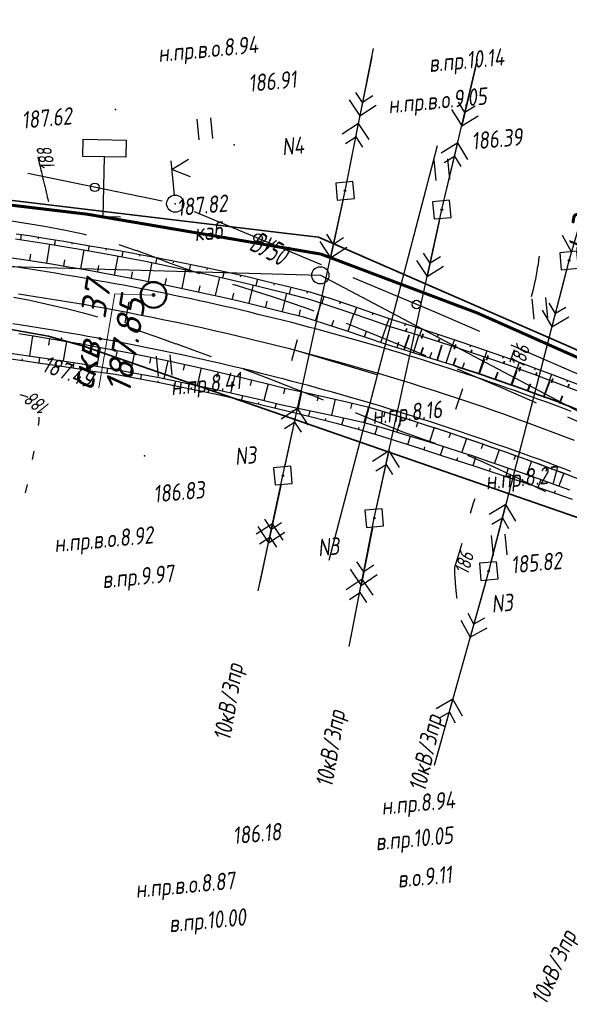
# Paper-space layout 'Лист3' of a CAD drawing. Header units: millimetres. Extents: x -693 to 411, y -3 to 286.
# Tile 12 of 20: x 146 to 210, y 103 to 218. Entities that reach past the tile are written whole.
import ezdxf

# ---------------------------------------------------------------- set-up
doc = ezdxf.new("R2010")
doc.units = ezdxf.units.MM
doc.linetypes.add('CONTI', pattern=[0])
for name, color, linetype, lineweight in [('10', 1, 'Continuous', 35), ('геология', 7, 'Continuous', 20), ('КОПИЯ_ОСЬ_13_ОТКОСЫ', 7, 'Continuous', 30), ('КОПИЯ_ОСЬ_ГРАНИЦЫ_ПОЛОС', 7, 'Continuous', 30), ('ОСЬ_ВЕРХ_ПОКРЫТИЯ_ГРАНИЦЫ_ПОЛОС', 7, 'Continuous', 30), ('ОСЬ_ВЕРХ_ПОКРЫТИЯ_ОСЬ', 1, 'Continuous', 30), ('Ось_примыкания', 1, 'Continuous', 35)]:
    doc.layers.add(name, color=color, linetype=linetype, lineweight=lineweight)
for name, color, linetype in [('_Ростелеком', 6, 'Continuous'), ('GOR_BDEFAULT', 212, 'CONTI'), ('NAD_MDEFAULT', 7, 'CONTI'), ('PI_OTDEFAULT', 172, 'CONTI'), ('PI_TTDEFAULT', 5, 'CONTI'), ('PLN_O', 7, 'CONTI'), ('SIT_LDEFAULT', 7, 'CONTI'), ('USLZNDEFAULT', 7, 'CONTI'), ('ZAPSKDEFAULT', 7, 'CONTI'), ('КОПИЯ_ОСЬ_ТАНГЕНСЫ', 1, 'Continuous'), ('ОСЬ_ВЕРХ_ПОКРЫТИЯ_ОТКОСЫ', 7, 'Continuous'), ('ОСЬ_ВЕРХ_ПОКРЫТИЯ_ПИКЕТЫ', 1, 'Continuous')]:
    doc.layers.add(name, color=color, linetype=linetype)
doc.styles.add('eskd', font='isocpeur.ttf', dxfattribs={"width": 1.2, "height": 2})
doc.styles.add('SHRFT', font='isocpeui.ttf')
doc.styles.get("Standard").update_dxf_attribs({"font": 'isocpeui.ttf'})
doc.styles.add('ГОСТ', font='isocpeur.ttf', dxfattribs={"height": 4})
doc.linetypes.add('Связь', pattern='A,12.5,[130,ltypeshp.shx,S=1,R=-30,X=0,Y=0.9],1,[130,ltypeshp.shx,S=1,R=-30,X=0,Y=0.9],1,[130,ltypeshp.shx,S=1,R=-30,X=0,Y=0.9],4.5', length=19)

# ---------------------------------------------------------------- blocks, each defined once
blk = doc.blocks.new('BL_2011')
at = {"color": 0}
for p, q in [((0, 0), (0, 2.4)), ((1.6, 0), (1.6, 2.4))]:
    blk.add_line(p, q, dxfattribs=at)
blk = doc.blocks.new('BL_27')
at = {"color": 0}
for p, q in [((1, 1), (-1, 1)), ((-1, 1), (-1, -1)), ((1, -1), (1, 1)), ((-1, -1), (1, -1))]:
    blk.add_line(p, q, dxfattribs=at)
blk.add_circle((0, 0), 0.1, dxfattribs=at)
blk = doc.blocks.new('BL_4017')
at = {"color": 0}
for p, q in [((0, 1), (0, 5)), ((2, 5), (0, 4)), ((0, 4), (2, 3))]:
    blk.add_line(p, q, dxfattribs=at)
blk.add_circle((0, 0), 1, dxfattribs=at)
blk = doc.blocks.new('BL_13')
at = {"color": 0}
for p, q in [((-2.5, 7), (-2.5, 9)), ((-2.5, 9), (2.5, 9)), ((2.5, 9), (2.5, 7)), ((0, 7), (-2.5, 7)), ((0, 0), (0, 7)), ((2.5, 7), (0, 7)), ((2, 0), (0, 0))]:
    blk.add_line(p, q, dxfattribs=at)

psp = doc.layouts.new('Лист3')

# ---------------------------------------------------------------- linework, layer by layer
at = {"ltscale": 7}
for points in [[(181.81, 154.69), (194.42, 203)], [(177.87, 179.16), (187.45, 176.28)]]:
    psp.add_lwpolyline(points, dxfattribs=at)
at = {"layer": '10'}
for points in [[(149.14, 180.8), (125.99, 184.91), (69.15, 185.87), (64.3, 176.26), (18.47, 176.69), (-30.26, 184.27), (-35.74, 185.58), (-31.8, 194.53), (-58.93, 198.35), (-119.35, 211.27), (-201.84, 226.09), (-280.84, 216.56), (-283.78, 216.75), (-328.89, 210.76), (-490.21, 167.63), (-494.9, 166.01), (-633.15, 118.2), (-643.51, 112.42)], [(-201.84, 226.09), (-119.35, 211.27), (-58.93, 198.35), (-31.8, 194.53), (-35.74, 185.58), (-30.26, 184.27), (18.47, 176.69), (64.3, 176.26), (69.15, 185.87), (125.99, 184.91), (149.14, 180.8), (153.33, 179.61), (212.38, 159.1), (249.88, 143.09), (249.88, 143.09), (249.88, 143.09), (249.88, 143.09), (292.36, 122.16), (291.97, 119.34), (310.11, 111.49), (377.34, 207.88)], [(360.24, 210.82), (358.1, 207.43), (356.3, 208.75), (331.71, 173.71), (333.59, 172.63), (304.15, 132.34), (257.26, 157.56), (256.29, 158.06), (220.99, 174.41), (210.02, 179.48), (180.57, 192.34), (177.58, 192.69), (134.86, 197.82), (126.86, 198.54), (83.64, 200.68)]]:
    psp.add_lwpolyline(points, dxfattribs=at)
at = {"layer": '_Ростелеком', "color": 5, "linetype": 'Связь', "const_width": 0.35}
psp.add_lwpolyline([(222.69, 172.98), (199.12, 183.47), (180.84, 190.36), (153.61, 195.01), (126.84, 198.2), (83.54, 200.22), (49.54, 201.95), (18.85, 203.77), (-12.54, 208.19), (-56.99, 214.55), (-71.69, 217.2), (-101.06, 222.19), (-130.44, 227.19), (-160.16, 232.22)], dxfattribs=at)
at = {"layer": 'GOR_BDEFAULT', "color": 212, "flags": 128}
for points, elevation in [([(147.89, 201.68), (147.97, 201.31), (148.04, 200.97), (148.11, 200.68), (148.18, 200.39), (148.23, 200.14), (148.29, 199.91), (148.34, 199.69), (148.38, 199.51), (148.43, 199.32), (148.47, 199.15), (148.51, 199), (148.54, 198.85), (148.58, 198.7), (148.61, 198.56), (148.65, 198.41), (148.69, 198.28), (148.72, 198.13), (148.76, 197.98), (148.79, 197.83), (148.83, 197.69), (148.86, 197.54), (148.89, 197.41), (148.93, 197.27), (148.96, 197.13), (148.98, 197.01), (149.02, 196.89), (149.05, 196.77), (149.07, 196.67), (149.09, 196.57), (149.11, 196.49)], 188), ([(206.25, 190.12), (206.22, 189.93), (206.19, 189.74), (206.16, 189.51), (206.13, 189.26), (206.09, 188.99), (206.04, 188.71), (205.99, 188.4), (205.94, 188.09), (205.88, 187.74), (205.81, 187.39), (205.73, 187.02), (205.65, 186.63), (205.56, 186.22), (205.45, 185.81), (205.34, 185.38)], 186), ([(203.35, 179.22), (202.84, 177.78)], 186), ([(198.25, 160.18), (198.61, 161.39), (198.81, 161.88)], 186), ([(196.69, 150.23), (196.67, 150.37), (196.66, 150.53), (196.64, 150.7), (196.62, 150.89), (196.6, 151.08), (196.59, 151.29), (196.57, 151.48), (196.55, 151.69), (196.53, 151.9), (196.51, 152.1), (196.5, 152.3), (196.48, 152.49), (196.47, 152.67), (196.46, 152.83), (196.44, 152.99), (196.44, 153.88), (196.6, 154.39), (196.83, 155.13), (197.29, 156.68)], 186)]:
    psp.add_lwpolyline(points, dxfattribs=dict(at, elevation=elevation))
at = {"layer": 'PI_TTDEFAULT', "color": 5}
for p in [(156.92, 207.2, 187.62), (170.74, 203.08, 187.18), (163.88, 196.23, 187.32), (194.92, 195.54, 186.39), (209.74, 189.62, 185.88), (150.63, 180.56, 187.49), (160.29, 166.86, 187.43), (200.38, 153.42, 185.82)]:
    psp.add_point(p, dxfattribs=at)
at = {"layer": 'PLN_O'}
for p, q in [((162.37, 196.53), (146.7, 199.75)), ((180.9, 189.12), (166.13, 195.29)), ((194.15, 183.59), (184.59, 187.58)), ((199.34, 181.34), (194.15, 183.59)), ((217.68, 173.37), (203.01, 179.74))]:
    psp.add_line(p, q, dxfattribs=at)
for centre in [(154.53, 198.14), (173.52, 192.21), (191.98, 184.5)]:
    psp.add_circle(centre, 0.5, dxfattribs=at)
at = {"layer": 'SIT_LDEFAULT', "color": 7}
for p, q in [((183.65, 197.74), (186.96, 214.31)), ((186.76, 213.33), (185.39, 206.46)), ((194.92, 195.54), (199.08, 213.08)), ((198.85, 212.1), (197.24, 205.3)), ((185.7, 208.03), (184.92, 209.21)), ((184.13, 208.34), (185.39, 206.46)), ((185.39, 206.46), (187.27, 207.72)), ((186.89, 208.82), (185.7, 208.03)), ((197.61, 206.85), (196.86, 208.05)), ((196.05, 207.22), (197.24, 205.3)), ((198.81, 207.6), (197.61, 206.85)), ((185.21, 205.59), (183.33, 204.33)), ((183.85, 198.72), (185.21, 205.59)), ((186.47, 203.71), (185.21, 205.59)), ((197.24, 205.3), (199.17, 206.48)), ((183.72, 203.23), (184.9, 204.02)), ((184.9, 204.02), (185.68, 202.84)), ((196.77, 203.32), (194.84, 202.14)), ((195.15, 196.52), (196.77, 203.32)), ((197.96, 201.4), (196.77, 203.32)), ((195.19, 201.02), (196.4, 201.77)), ((196.4, 201.77), (197.14, 200.57)), ((176.42, 164.54), (183.65, 197.74)), ((209.74, 189.62), (212.27, 198.26)), ((183.44, 196.76), (181.95, 189.93)), ((187.06, 159.6), (194.92, 195.54)), ((146.03, 194.01), (143.69, 194.38)), ((148.65, 193.58), (146.03, 194.01)), ((194.7, 194.56), (193.21, 187.73)), ((151.11, 193.12), (148.65, 193.58)), ((153.31, 192.64), (151.11, 193.12)), ((153.54, 192.57), (153.31, 192.63)), ((180.73, 191.83), (181.95, 189.93)), ((182.29, 191.49), (181.52, 192.68)), ((183.48, 192.25), (182.29, 191.49)), ((208.94, 192.57), (210.02, 190.58)), ((159.36, 190.75), (157.36, 191.45)), ((161.35, 190.03), (159.37, 190.76)), ((181.95, 189.93), (183.86, 191.15)), ((193.55, 189.29), (192.79, 190.48)), ((163.33, 189.28), (161.35, 190.03)), ((191.99, 189.63), (193.21, 187.73)), ((194.75, 190.05), (193.55, 189.29)), ((200.38, 153.42), (209.74, 189.62)), ((165.31, 188.56), (163.33, 189.28)), ((166.76, 188.05), (165.31, 188.56)), ((193.21, 187.73), (195.12, 188.94)), ((209.49, 188.65), (207.74, 181.88)), ((171.24, 186.62), (170.57, 186.82)), ((173.22, 185.99), (171.23, 186.61)), ((175.2, 185.37), (173.22, 186)), ((145.1, 185.35), (146.95, 184.98)), ((146.95, 184.98), (149.33, 184.46)), ((177.17, 184.73), (175.2, 185.37)), ((149.33, 184.46), (151.37, 183.98)), ((151.37, 183.97), (153.2, 183.5)), ((179.14, 184.06), (177.17, 184.73)), ((180.07, 183.72), (179.14, 184.06)), ((206.59, 183.82), (207.74, 181.88)), ((208.14, 183.43), (207.43, 184.64)), ((209.36, 184.15), (208.14, 183.43)), ((153.2, 183.51), (154.84, 183.03)), ((207.74, 181.88), (209.69, 183.03)), ((158.64, 181.79), (160.38, 181.19)), ((186.53, 181.18), (183.81, 182.27)), ((160.38, 181.19), (162.16, 180.56)), ((162.16, 180.56), (163.94, 179.92)), ((190.13, 179.7), (186.53, 181.18)), ((163.94, 179.93), (165.92, 179.21)), ((165.92, 179.21), (168.05, 178.42)), ((193.06, 178.49), (190.13, 179.7)), ((171.79, 177), (173.26, 176.45)), ((198.11, 176.37), (196.76, 176.94)), ((173.26, 176.44), (175.68, 175.5)), ((202.08, 174.69), (198.11, 176.36)), ((175.68, 175.5), (177.85, 174.66)), ((177.85, 174.66), (179.62, 173.97)), ((205.78, 173.08), (202.08, 174.69)), ((145.78, 174), (146.49, 173.82)), ((146.49, 173.82), (146.72, 173.7)), ((179.63, 173.98), (181.12, 173.39)), ((178.12, 172.35), (176.21, 171.13)), ((176.63, 165.52), (178.12, 172.35)), ((179.34, 170.45), (178.12, 172.35)), ((205.95, 173), (205.78, 173.08)), ((148.01, 171.36), (148, 170.9)), ((184.83, 171.9), (185.94, 171.44)), ((185.94, 171.44), (187.47, 170.82)), ((213.18, 169.74), (209.6, 171.37)), ((147.99, 170.9), (147.91, 170.37)), ((176.59, 170.03), (177.78, 170.79)), ((177.78, 170.79), (178.55, 169.6)), ((187.47, 170.82), (188.93, 170.24)), ((188.93, 170.23), (190.27, 169.69)), ((190.28, 169.7), (191.57, 169.22)), ((191.57, 169.21), (192.88, 168.75)), ((192.88, 168.75), (194.15, 168.31)), ((147.42, 167.41), (147.22, 166.43)), ((188.77, 167.42), (186.86, 166.2)), ((187.28, 160.58), (188.77, 167.42)), ((189.99, 165.51), (188.77, 167.42)), ((197.91, 166.92), (198.08, 166.85)), ((198.09, 166.86), (199.36, 166.32)), ((187.23, 165.09), (188.43, 165.85)), ((188.43, 165.85), (189.19, 164.67)), ((199.36, 166.32), (201.47, 165.34)), ((201.47, 165.34), (204.98, 163.66)), ((173.54, 151.12), (176.42, 164.54)), ((146.63, 163.5), (146.42, 162.52)), ((176.21, 163.56), (174.74, 156.72)), ((204.98, 163.66), (206.98, 162.71)), ((202.38, 161.16), (200.43, 160.01)), ((200.63, 154.39), (202.38, 161.16)), ((203.53, 159.22), (202.38, 161.16)), ((184.13, 144.62), (187.06, 159.6)), ((200.76, 158.89), (201.99, 159.61)), ((201.99, 159.61), (202.7, 158.4)), ((175.22, 158.94), (173.32, 157.71)), ((173.51, 158.61), (174.74, 156.72)), ((173.75, 152.1), (175.22, 158.94)), ((175.08, 158.28), (174.31, 159.47)), ((176.27, 159.04), (175.08, 158.28)), ((176.45, 157.04), (175.22, 158.94)), ((186.87, 158.62), (185.52, 151.75)), ((173.7, 156.61), (174.88, 157.37)), ((174.74, 156.72), (176.65, 157.94)), ((174.88, 157.37), (175.65, 156.19)), ((185.83, 153.32), (185.04, 154.49)), ((187.01, 154.11), (185.83, 153.32)), ((184.26, 153.63), (185.52, 151.75)), ((185.52, 151.75), (187.4, 153.01)), ((194.08, 130.79), (200.38, 153.42)), ((185.66, 152.48), (183.79, 151.22)), ((184.32, 145.61), (185.66, 152.48)), ((186.93, 150.6), (185.66, 152.48)), ((200.12, 152.46), (198.23, 145.71)), ((184.18, 150.11), (185.36, 150.91)), ((185.36, 150.91), (186.14, 149.74)), ((198.66, 147.25), (197.97, 148.48)), ((197.12, 147.69), (198.23, 145.71)), ((199.9, 147.95), (198.66, 147.25)), ((198.23, 145.71), (200.2, 146.82)), ((196.22, 138.5), (194.26, 137.38)), ((194.34, 131.75), (196.22, 138.5)), ((197.33, 136.52), (196.22, 138.5)), ((194.56, 136.26), (195.8, 136.96)), ((195.8, 136.96), (196.49, 135.72))]:
    psp.add_line(p, q, dxfattribs=at)
at = {"layer": 'геология', "color": 1, "linetype": 'Continuous'}
for p, q in [((154.98, 174.78), (156.86, 185.72)), ((156.86, 185.72), (161.31, 185.58))]:
    psp.add_line(p, q, dxfattribs=at)
at = {"layer": 'геология', "color": 1, "linetype": 'Continuous', "lineweight": 50}
for radius in [1.5, 0.103]:
    psp.add_circle((161.36, 185.6), radius, dxfattribs=at)
at = {"layer": 'КОПИЯ_ОСЬ_13_ОТКОСЫ'}
for points in [[(145.28, 192.15), (148.8, 191.6), (152.32, 191.02), (155.84, 190.39), (160.4, 189.52), (162.79, 189.04), (165.16, 188.54), (167.54, 188.02), (169.91, 187.48), (172.27, 186.93), (174.64, 186.35), (176.99, 185.76), (179.34, 185.15), (181.77, 184.36), (184.19, 183.55), (186.61, 182.72), (189.02, 181.87), (191.34, 181.17), (193.66, 180.44), (195.97, 179.7), (198.27, 178.94), (200.57, 178.16), (202.87, 177.36), (204.3, 176.85), (205.74, 176.33), (208.6, 175.26), (211.45, 174.17)], [(145.28, 192.15), (148.8, 191.6), (152.32, 191.02), (155.84, 190.39), (160.4, 189.52), (162.79, 189.04), (165.16, 188.54), (167.54, 188.02), (169.91, 187.48), (172.27, 186.93), (174.64, 186.35), (176.99, 185.76), (179.34, 185.15), (181.77, 184.36), (184.19, 183.55), (186.61, 182.72), (189.02, 181.87), (191.34, 181.17), (193.66, 180.44), (195.97, 179.7), (198.27, 178.94), (200.57, 178.16), (202.87, 177.36), (204.3, 176.85), (205.74, 176.33), (208.6, 175.26), (211.45, 174.17)], [(145.36, 192.73), (146.88, 192.51), (148.89, 192.19), (150.91, 191.86), (153.93, 191.33), (157.31, 190.77), (158.82, 190.5), (159.58, 190.37), (162.09, 189.89), (164.6, 189.39), (167.1, 188.87), (169.6, 188.33), (172.1, 187.77), (174.59, 187.18), (177.07, 186.58), (179.55, 185.95), (181.99, 185.17), (184.42, 184.36), (186.84, 183.53), (189.25, 182.68), (191.69, 181.92), (194.12, 181.14), (196.55, 180.34), (198.97, 179.52), (203.11, 178.06), (204.55, 177.53), (205.98, 177), (207.89, 176.28), (211.22, 175)], [(145.95, 192.64), (145.86, 192.06)], [(147.93, 192.34), (147.9, 192.15)], [(149.9, 192.02), (149.81, 191.44)], [(151.87, 191.69), (151.84, 191.5)], [(148.94, 189.29), (149.29, 191.53)], [(152.88, 188.63), (153.27, 190.85)], [(153.84, 191.35), (153.74, 190.77)], [(155.82, 191.02), (155.78, 190.82)], [(157.79, 190.69), (157.67, 190.04)], [(143.95, 190.06), (145.96, 189.76), (149.46, 189.21), (151.45, 188.88), (152.45, 188.71), (154.45, 188.36), (155.44, 188.18), (159.98, 187.33), (162.35, 186.86), (164.71, 186.37), (167.07, 185.86), (169.42, 185.34), (171.77, 184.8), (174.12, 184.23), (176.46, 183.65), (178.8, 183.05), (181.21, 182.28), (183.62, 181.49), (186.02, 180.68), (188.42, 179.85), (191.08, 179.04), (193.75, 178.21), (196.4, 177.36), (199.05, 176.48), (201.69, 175.57), (204.32, 174.65), (206.94, 173.7), (209.78, 172.64)], [(146.96, 189.61), (147.08, 190.35)], [(150.91, 188.97), (151.03, 189.71)], [(156.82, 187.92), (157.23, 190.12)], [(159.76, 190.33), (159.72, 190.12)], [(160.75, 187.18), (161.18, 189.37)], [(161.72, 189.96), (161.59, 189.28)], [(163.68, 189.57), (163.64, 189.35)], [(154.85, 188.28), (154.98, 189.02)], [(158.78, 187.55), (158.92, 188.29)], [(164.67, 186.38), (165.12, 188.55)], [(165.64, 189.17), (165.5, 188.47)], [(167.6, 188.76), (167.55, 188.53)], [(169.56, 188.34), (169.39, 187.6)], [(162.71, 186.79), (162.86, 187.51)], [(168.58, 185.53), (169.06, 187.68)], [(171.51, 187.9), (171.45, 187.66)], [(173.46, 187.45), (173.28, 186.69)], [(166.62, 185.96), (166.78, 186.68)], [(172.47, 184.63), (172.98, 186.76)], [(175.4, 186.99), (175.34, 186.73)], [(177.34, 186.51), (177.15, 185.72)], [(179.28, 186.02), (179.22, 185.76)], [(170.53, 185.09), (170.69, 185.8)], [(174.42, 184.16), (174.59, 184.87)], [(176.36, 183.68), (176.89, 185.79)], [(181.2, 185.43), (180.94, 184.63)], [(183.1, 184.8), (183.01, 184.54)], [(178.3, 183.18), (178.48, 183.88)], [(180.21, 182.6), (180.87, 184.66)], [(184.99, 184.16), (184.72, 183.37)], [(182.12, 181.99), (182.34, 182.67)], [(184.01, 181.36), (184.69, 183.38)], [(186.88, 183.51), (186.79, 183.25)], [(188.77, 182.85), (188.49, 182.06)], [(185.91, 180.72), (186.14, 181.39)], [(187.8, 180.07), (188.5, 182.06)], [(190.67, 182.24), (190.59, 181.97)], [(192.58, 181.64), (192.33, 180.86)], [(145.67, 181.11), (147.62, 180.8), (151.02, 180.23), (152.96, 179.89), (153.93, 179.71), (158.34, 178.89), (160.64, 178.43), (162.94, 177.96), (165.23, 177.46), (167.52, 176.95), (169.8, 176.42), (172.08, 175.88), (174.35, 175.31), (176.63, 174.73), (179.04, 174.22), (181.45, 173.69), (183.85, 173.14), (186.25, 172.56), (188.5, 171.89), (190.75, 171.19), (192.99, 170.48), (195.22, 169.75), (197.45, 169), (199.67, 168.23), (200.61, 167.91), (202.47, 167.26), (203.4, 166.93), (205.26, 166.26), (206.18, 165.92), (208.04, 165.23), (208.96, 164.89), (210.81, 164.18)], [(147.27, 180.85), (146.9, 178.51)], [(149.24, 180.53), (149.11, 179.75)], [(151.22, 180.19), (150.81, 177.92)], [(191.62, 178.88), (192.24, 180.89)], [(194.48, 181.02), (194.4, 180.76)], [(196.38, 180.4), (196.13, 179.65)], [(153.19, 179.85), (153.05, 179.09)], [(155.15, 179.48), (154.74, 177.29)], [(157.12, 179.12), (156.98, 178.38)], [(189.71, 179.46), (189.91, 180.14)], [(195.43, 177.67), (196.08, 179.66)], [(198.28, 179.76), (198.19, 179.51)], [(200.17, 179.1), (199.92, 178.38)], [(143.86, 178.94), (148.71, 178.25), (153.54, 177.49), (157.01, 176.9), (159.41, 176.46), (161.81, 176), (164.21, 175.52), (166.6, 175.02), (168.99, 174.5), (171.37, 173.96), (173.75, 173.4), (176.13, 172.82), (178.53, 172.34), (180.93, 171.84), (183.33, 171.32), (185.72, 170.78), (188.09, 170.1), (190.46, 169.39), (192.82, 168.67), (195.17, 167.93), (197.52, 167.17), (198.32, 166.91), (200.51, 166.17), (203.61, 165.11), (206.7, 164.02), (209.78, 162.9)], [(143.86, 178.94), (148.71, 178.25), (153.54, 177.49), (157.01, 176.9), (159.41, 176.46), (161.81, 176), (164.21, 175.52), (166.6, 175.02), (168.99, 174.5), (171.37, 173.96), (173.75, 173.4), (176.13, 172.82), (178.53, 172.34), (180.93, 171.84), (183.33, 171.32), (185.72, 170.78), (188.09, 170.1), (190.46, 169.39), (192.82, 168.67), (195.17, 167.93), (197.52, 167.17), (198.32, 166.91), (200.51, 166.17), (203.61, 165.11), (206.7, 164.02), (209.78, 162.9)], [(144.73, 178.16), (146.67, 177.87), (147.63, 177.73), (149.57, 177.45), (152.46, 177.01), (154, 176.77), (155.45, 176.57), (156.9, 176.35), (159.19, 175.94), (161.47, 175.51), (163.75, 175.06), (166.03, 174.59), (168.3, 174.1), (170.57, 173.6), (172.83, 173.08), (175.09, 172.54), (176.86, 172.11), (179.73, 171.39), (182.6, 170.65), (185.45, 169.88), (187.79, 169.17), (190.12, 168.44), (192.45, 167.69), (194.77, 166.93), (198.77, 165.64), (203.42, 164.11), (205.27, 163.48), (207.12, 162.84), (208.97, 162.19), (210.08, 161.79)], [(146.06, 177.96), (146.09, 178.17)], [(148.04, 177.67), (148.13, 178.33)], [(159.08, 178.74), (158.66, 176.6)], [(161.04, 178.35), (160.9, 177.64)], [(163, 177.94), (162.56, 175.85)], [(193.53, 178.28), (193.74, 178.95)], [(199.23, 176.41), (199.9, 178.39)], [(202.05, 178.43), (201.97, 178.19)], [(150.02, 177.38), (150.05, 177.6)], [(152, 177.08), (152.09, 177.72)], [(153.97, 176.78), (154.01, 176.99)], [(155.95, 176.49), (156.04, 177.07)], [(164.96, 177.52), (164.81, 176.83)], [(166.91, 177.09), (166.45, 175.05)], [(197.33, 177.05), (197.55, 177.71)], [(203.01, 175.11), (203.7, 177.06)], [(203.94, 177.76), (203.68, 177.07)], [(205.81, 177.06), (205.73, 176.83)], [(157.93, 176.17), (157.96, 176.36)], [(159.89, 175.81), (160, 176.35)], [(161.86, 175.43), (161.89, 175.61)], [(163.82, 175.04), (163.93, 175.58)], [(168.86, 176.64), (168.7, 175.97)], [(170.81, 176.19), (170.33, 174.2)], [(172.75, 175.71), (172.59, 175.05)], [(201.12, 175.77), (201.35, 176.43)], [(206.78, 173.76), (207.48, 175.68)], [(207.68, 176.36), (207.44, 175.7)], [(209.55, 175.64), (209.47, 175.42)], [(165.78, 174.64), (165.82, 174.82)], [(167.74, 174.23), (167.85, 174.75)], [(174.69, 175.23), (174.2, 173.29)], [(176.63, 174.73), (176.49, 174.08)], [(204.9, 174.44), (205.13, 175.09)], [(169.69, 173.8), (169.73, 173.97)], [(171.64, 173.36), (171.76, 173.87)], [(178.59, 174.32), (178.18, 172.41)], [(180.54, 173.89), (180.4, 173.25)], [(182.49, 173.45), (182.07, 171.59)], [(208.65, 173.06), (208.89, 173.7)], [(173.59, 172.9), (173.63, 173.07)], [(175.53, 172.43), (175.66, 172.93)], [(177.48, 171.96), (177.52, 172.13)], [(179.42, 171.47), (179.58, 172.12)], [(184.44, 173), (184.29, 172.38)], [(186.38, 172.53), (185.85, 170.74)], [(181.36, 170.98), (181.41, 171.19)], [(183.29, 170.47), (183.51, 171.28)], [(188.3, 171.95), (188.12, 171.36)], [(190.21, 171.36), (189.67, 169.63)], [(185.22, 169.94), (185.29, 170.21)], [(187.14, 169.37), (187.42, 170.29)], [(192.12, 170.76), (191.93, 170.18)], [(194.02, 170.14), (193.47, 168.47)], [(189.05, 168.78), (189.14, 169.09)], [(190.95, 168.18), (191.27, 169.15)], [(195.92, 169.51), (195.73, 168.96)], [(197.81, 168.87), (197.26, 167.26)], [(192.86, 167.56), (192.96, 167.88)], [(194.75, 166.93), (195.1, 167.96)], [(199.7, 168.22), (199.52, 167.68)], [(201.59, 167.56), (201.05, 165.99)], [(196.66, 166.32), (196.77, 166.66)], [(198.56, 165.7), (198.89, 166.72)], [(203.48, 166.9), (203.29, 166.38)], [(200.46, 165.08), (200.57, 165.42)], [(202.36, 164.46), (202.68, 165.43)], [(205.36, 166.22), (204.8, 164.69)], [(207.24, 165.53), (207.05, 165.02)], [(204.26, 163.83), (204.37, 164.15)], [(206.15, 163.18), (206.47, 164.1)], [(209.11, 164.83), (208.55, 163.35)], [(208.04, 162.52), (208.15, 162.83)]]:
    psp.add_lwpolyline(points, dxfattribs=at)
at = {"layer": 'КОПИЯ_ОСЬ_ГРАНИЦЫ_ПОЛОС'}
psp.add_lwpolyline([(209.97, 172.03), (209.03, 172.39), (208.09, 172.74), (207.15, 173.09), (206.21, 173.43), (205.26, 173.78), (204.32, 174.12), (203.37, 174.45), (202.42, 174.79), (201.48, 175.12), (200.53, 175.45), (199.58, 175.77), (198.63, 176.09), (197.67, 176.41), (196.72, 176.73), (195.77, 177.04), (194.81, 177.35), (193.85, 177.66), (192.9, 177.96), (191.94, 178.26), (190.98, 178.55), (190.02, 178.85), (189.06, 179.14), (188.09, 179.42), (187.13, 179.71), (186.17, 179.99), (185.2, 180.27), (184.23, 180.54), (183.27, 180.81), (182.3, 181.08), (181.33, 181.34), (180.36, 181.6), (179.39, 181.86), (178.42, 182.12), (177.45, 182.37), (176.47, 182.62), (175.5, 182.86), (174.52, 183.1), (173.55, 183.34), (172.57, 183.58), (171.59, 183.81), (170.62, 184.04), (169.64, 184.26), (168.66, 184.49), (167.68, 184.71), (166.7, 184.92), (165.72, 185.13), (164.73, 185.34), (163.75, 185.55), (162.77, 185.75), (161.78, 185.95), (160.8, 186.15), (159.81, 186.34), (158.83, 186.53), (157.84, 186.72), (156.85, 186.9), (155.86, 187.08), (154.88, 187.26), (153.89, 187.44), (152.9, 187.62), (151.91, 187.79), (150.91, 187.96), (149.92, 188.12), (148.93, 188.28), (147.94, 188.44), (146.95, 188.6), (145.95, 188.75), (144.96, 188.9)], dxfattribs=at)
at = {"layer": 'КОПИЯ_ОСЬ_ТАНГЕНСЫ'}
for p, q in [((122.56, 189.56), (180.78, 187.89)), ((180.78, 187.89), (217.4, 168.53))]:
    psp.add_line(p, q, dxfattribs=at)
psp.add_circle((180.78, 187.89), 1, dxfattribs=at)
at = {"layer": 'ОСЬ_ВЕРХ_ПОКРЫТИЯ_ГРАНИЦЫ_ПОЛОС'}
for points in [[(143.95, 190.06), (145.96, 189.76), (149.46, 189.21), (151.45, 188.88), (152.45, 188.71), (154.45, 188.36), (155.44, 188.18), (159.98, 187.33), (162.35, 186.86), (164.71, 186.37), (167.07, 185.86), (169.42, 185.34), (171.77, 184.8), (174.12, 184.23), (176.46, 183.65), (178.8, 183.05), (181.21, 182.28), (183.62, 181.49), (186.02, 180.68), (188.42, 179.85), (191.08, 179.04), (193.75, 178.21), (196.4, 177.36)], [(209.95, 165.04), (209.04, 165.39), (208.12, 165.73), (207.21, 166.08), (206.29, 166.41), (205.37, 166.75), (204.45, 167.08), (203.53, 167.41), (202.61, 167.74), (201.68, 168.06), (200.76, 168.38), (199.84, 168.7), (198.92, 169.02), (198, 169.34), (197.08, 169.65), (196.15, 169.96), (195.23, 170.27), (194.3, 170.57), (193.38, 170.88), (192.45, 171.17), (191.52, 171.47), (190.6, 171.76), (189.67, 172.05), (188.74, 172.34), (187.8, 172.62), (186.87, 172.9), (185.94, 173.18), (185, 173.45), (184.07, 173.72), (183.13, 173.99), (182.2, 174.26), (181.26, 174.52), (180.32, 174.78), (179.38, 175.03), (178.44, 175.29), (177.5, 175.53), (176.56, 175.78), (175.61, 176.02), (174.67, 176.26), (173.73, 176.5), (172.78, 176.74), (171.84, 176.97), (170.89, 177.19), (169.94, 177.42), (168.99, 177.64), (168.05, 177.86), (167.1, 178.07), (166.15, 178.29), (165.19, 178.49), (164.24, 178.7), (163.29, 178.9), (162.34, 179.1), (161.38, 179.3), (160.43, 179.49), (159.48, 179.68), (158.52, 179.87), (157.56, 180.05), (156.61, 180.24), (155.65, 180.41), (154.69, 180.59), (153.72, 180.77), (152.76, 180.94), (151.79, 181.11), (150.82, 181.28), (149.85, 181.44), (148.88, 181.61), (147.9, 181.76), (146.93, 181.92), (145.96, 182.07), (144.98, 182.22)], [(145.67, 181.11), (147.62, 180.8), (151.02, 180.23), (152.96, 179.89), (153.93, 179.71), (158.34, 178.89), (160.64, 178.43), (162.94, 177.96), (165.23, 177.46), (167.52, 176.95), (169.8, 176.42), (172.08, 175.88), (174.35, 175.31), (176.63, 174.73), (179.04, 174.22), (181.45, 173.69), (183.85, 173.14), (186.25, 172.56), (188.5, 171.89), (190.65, 171.22)], [(196.4, 177.36), (196.88, 177.2), (197.83, 176.89), (198.79, 176.57), (199.74, 176.25), (200.69, 175.92), (201.64, 175.59), (202.59, 175.26), (203.54, 174.93), (204.49, 174.59), (205.43, 174.25), (206.38, 173.9), (207.32, 173.56), (208.26, 173.21), (209.2, 172.85), (210.14, 172.5)], [(196.4, 177.36), (199.05, 176.48), (201.69, 175.57), (204.32, 174.65), (206.94, 173.7), (209.78, 172.64), (212.61, 171.55), (215.2, 170.53), (217.77, 169.5), (222.9, 167.37), (228.45, 164.97), (233.97, 162.49), (240.36, 159.52), (243.99, 157.79), (247.61, 156.03), (251.44, 154.14), (255.26, 152.23), (258.39, 150.64), (261.97, 148.82), (266.42, 146.51), (268.69, 145.33)], [(190.56, 171.25), (191.37, 170.99), (192.3, 170.7), (193.22, 170.4), (194.15, 170.1), (195.07, 169.8), (195.99, 169.49), (196.92, 169.18), (197.84, 168.86), (198.75, 168.55), (199.67, 168.23), (200.6, 167.91), (201.52, 167.59), (202.44, 167.27), (203.36, 166.94), (204.28, 166.61), (205.2, 166.28), (206.12, 165.94), (207.03, 165.61), (207.95, 165.27), (208.86, 164.92), (209.78, 164.58)]]:
    psp.add_lwpolyline(points, dxfattribs=at)
at = {"layer": 'ОСЬ_ВЕРХ_ПОКРЫТИЯ_ОСЬ'}
psp.add_lwpolyline([(145.61, 185.73), (146.59, 185.58), (147.57, 185.43), (148.55, 185.28), (149.52, 185.12), (150.5, 184.96), (151.48, 184.8), (152.45, 184.64), (153.42, 184.47), (154.4, 184.3), (155.37, 184.12), (155.37, 184.12, -0.039411), (201.04, 172.1), (201.04, 172.1), (201.97, 171.77), (202.9, 171.44), (203.83, 171.1), (204.76, 170.77), (205.69, 170.43), (206.62, 170.08), (207.54, 169.74), (208.47, 169.39), (209.39, 169.04), (210.32, 168.68)], format="xyb", dxfattribs=at)
at = {"layer": 'ОСЬ_ВЕРХ_ПОКРЫТИЯ_ОТКОСЫ'}
for points in [[(145.67, 181.11), (147.62, 180.8), (151.02, 180.23), (152.96, 179.89), (153.93, 179.71), (158.34, 178.89), (160.64, 178.43), (162.94, 177.96), (165.23, 177.46), (167.52, 176.95), (169.8, 176.42), (172.08, 175.88), (174.35, 175.31), (176.63, 174.73), (179.04, 174.22), (181.45, 173.69), (183.85, 173.14), (186.25, 172.56), (188.5, 171.89), (189.18, 171.68)], [(189.18, 171.68), (190.75, 171.19), (192.99, 170.48), (195.22, 169.75), (197.45, 169), (199.67, 168.23), (200.61, 167.91), (202.47, 167.26), (203.4, 166.93), (205.26, 166.26), (206.18, 165.92), (208.04, 165.23), (208.96, 164.89), (210.81, 164.18)]]:
    psp.add_lwpolyline(points, dxfattribs=at)
at = {"layer": 'ОСЬ_ВЕРХ_ПОКРЫТИЯ_ПИКЕТЫ'}
for p, q in [((158.05, 182.35), (158.52, 184.81)), ((177.47, 177.97), (178.1, 180.39)), ((196.56, 172.3), (197.35, 174.68))]:
    psp.add_line(p, q, dxfattribs=at)
at = {"layer": 'Ось_примыкания', "color": 0}
for p, q in [((190.83, 181.68), (190.74, 181.39)), ((190.55, 179.24), (191.11, 180.96)), ((192.74, 181.08), (192.55, 180.51)), ((194.64, 180.46), (194.54, 180.18)), ((192.45, 178.62), (192.74, 179.49)), ((194.36, 178), (194.93, 179.75)), ((196.54, 179.83), (196.35, 179.28)), ((198.43, 179.19), (198.34, 178.92)), ((196.26, 177.38), (196.54, 178.25)), ((199.26, 176.4), (199.87, 178.1)), ((200.32, 178.53), (200.14, 178.01)), ((202.21, 177.88), (202.12, 177.62)), ((203.02, 175.04), (203.67, 176.81)), ((204.1, 177.23), (203.93, 176.72)), ((201.14, 175.73), (201.46, 176.59)), ((205.99, 176.56), (205.89, 176.31)), ((207.86, 175.87), (207.68, 175.37)), ((204.9, 174.35), (205.23, 175.25)), ((206.77, 173.65), (207.45, 175.46)), ((209.74, 175.19), (209.65, 174.94)), ((208.64, 172.94), (208.99, 173.85))]:
    psp.add_line(p, q, dxfattribs=at)
at = {"layer": 'Ось_примыкания', "linetype": 'Continuous'}
psp.add_lwpolyline([(210.14, 172.5), (209.2, 172.85), (208.26, 173.21), (207.32, 173.56), (206.38, 173.9), (205.43, 174.25), (204.49, 174.59), (203.54, 174.93), (202.59, 175.26), (201.64, 175.59), (200.69, 175.92), (199.74, 176.25), (198.79, 176.57), (197.83, 176.89), (196.88, 177.2), (196.4, 177.36)], dxfattribs=at)

# ---------------------------------------------------------------- block references
at = {"layer": '_Ростелеком', "color": 5, "rotation": 358.9010873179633}
psp.add_blockref('BL_13', (155.5, 194.69), dxfattribs=at)
at = {"layer": 'USLZNDEFAULT', "color": 7, "rotation": 5.244115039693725}
for name, p in [('BL_4017', (163.88, 196.23)), ('BL_27', (183.65, 197.74)), ('BL_27', (194.92, 195.54)), ('BL_27', (209.74, 189.62)), ('BL_27', (176.42, 164.54)), ('BL_27', (187.06, 159.6)), ('BL_27', (200.38, 153.42))]:
    psp.add_blockref(name, p, dxfattribs=at)
at = {"layer": 'ZAPSKDEFAULT', "color": 7, "rotation": 5.244115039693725}
for p in [(166.65, 203.69), (194.25, 198.94), (205.67, 182.77), (161.91, 176.09), (200.93, 155.18)]:
    psp.add_blockref('BL_2011', p, dxfattribs=at)

# ---------------------------------------------------------------- texts
at = {"layer": 'GOR_BDEFAULT', "color": 212, "style": 'SHRFT', "width": 0.75}
for s, rotation, p in [('188', 101.8539, (149.94, 200.33, 188)), ('186', 72.3543, (204.44, 177.01, 186)), ('188', 140.4649, (149.45, 172.69, 188)), ('186', 74.3467, (198, 152.9, 186))]:
    psp.add_text(s, height=1.722, rotation=rotation, dxfattribs=at).set_placement(p)
at = {"layer": 'NAD_MDEFAULT', "color": 7, "style": 'eskd', "oblique": 10, "width": 0.8}
for s, rotation, p in [('н.пр.в.о.8.94', 5.2441, (161.95, 212.74)), ('в.пр.10.14', 5.2441, (193.49, 211.57)), ('н.пр.в.о.9.05', 5.2441, (188.74, 206.75)), ('N4', 5.2441, (176.37, 201.85)), ('каб.', 5.2441, (166.18, 191.87)), ('н.пр.8.41', 5.2441, (163.44, 173.9)), ('н.пр.8.16', 5.2441, (186.88, 170.55)), ('N3', 5.2441, (170.89, 165.77)), ('н.пр.8.27', 5.2441, (200.09, 162.92)), ('н.пр.в.о.8.92', 5.2441, (149.86, 155.61)), ('N3', 5.2441, (180.56, 155.14)), ('в.пр.9.97', 5.2441, (155.46, 151.41)), ('N3', 5.2441, (200.77, 148.58)), ('10кВ/3пр', 80.2441, (170.28, 133.57)), ('10кВ/3пр', 80.2441, (182.16, 128.14)), ('10кВ/3пр', 77.2441, (192.98, 127.63)), ('н.пр.8.94', 5.2441, (187.96, 125.01)), ('в.пр.10.05', 5.2441, (187.27, 120.86)), ('н.пр.в.о.8.87', 5.2441, (159.32, 115.33)), ('в.о.9.11', 5.2441, (189.84, 116.52)), ('в.пр.10.00', 5.2441, (163.23, 111.32)), ('10кВ/3пр', 66.2441, (207.05, 102.76))]:
    psp.add_text(s, height=2, rotation=rotation, dxfattribs=at).set_placement(p)
at = {"layer": 'PI_OTDEFAULT', "color": 172, "style": 'eskd', "oblique": 10, "width": 0.8}
for s, rotation, p in [('186.91', 5.2441, (172.47, 209.25)), ('187.62', 5.2441, (146.08, 204.96)), ('186.39', 5.2441, (198.45, 202.52)), ('187.82', 5.2441, (164.13, 194.78)), ('187.49', 340.2441, (148.22, 176.73)), ('186.83', 5.2441, (161.41, 161.39)), ('185.82', 5.2441, (203.04, 153.13)), ('186.18', 5.2441, (170.65, 121.58))]:
    psp.add_text(s, height=2, rotation=rotation, dxfattribs=at).set_placement(p)
at = {"layer": 'PLN_O', "style": 'SHRFT', "width": 0.75}
psp.add_text('ф.Энергетик', height=3.5, rotation=80.2441, dxfattribs=at).set_placement((212.79, 189.48))
at = {"layer": 'геология', "color": 1, "style": 'ГОСТ', "oblique": 15}
for s, p in [('скв. 37', (154.31, 174.4)), ('187.85', (158.59, 173.95))]:
    psp.add_text(s, height=3, rotation=80.3441, dxfattribs=at).set_placement(p)
at = {"layer": 'КОПИЯ_ОСЬ_ТАНГЕНСЫ', "width": 0.6}
psp.add_text('ВУ50', height=2.5, rotation=332.136, dxfattribs=at).set_placement((172.35, 190.93))

doc.saveas('drawing.dxf')
